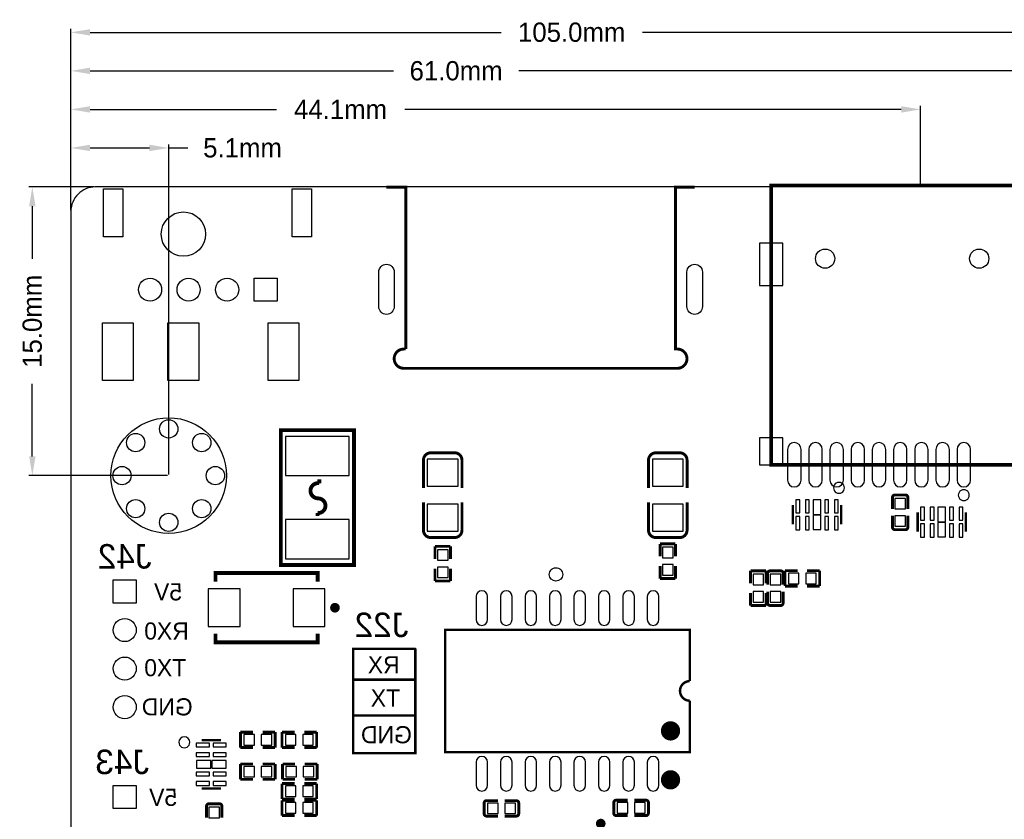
# Model space of a CAD drawing. Extents: x -9 to 263, y -9 to 91.
# Tile 13 of 16: x 147 to 198, y 37 to 79. Entities that reach past the tile are written whole.
import ezdxf
from ezdxf.enums import TextEntityAlignment as Align

# ---------------------------------------------------------------- set-up
doc = ezdxf.new("R2010")
doc.units = 0
doc.header["$MEASUREMENT"] = 0
doc.layers.get('0').update_dxf_attribs({"linetype": 'CONTINUOUS'})
doc.layers.get('Defpoints').update_dxf_attribs({"linetype": 'CONTINUOUS'})
for name, color, linetype in [('BOTTOM', 1, 'CONTINUOUS'), ('OUTLINE', 6, 'CONTINUOUS'), ('SILKSCREEN_BOTTOM', 7, 'CONTINUOUS')]:
    doc.layers.add(name, color=color, linetype=linetype)
doc.dimstyles.get("Standard").update_dxf_attribs({"dimtxt": 0.18, "dimasz": 0.18, "dimexe": 0.18, "dimexo": 0.0625, "dimgap": 0.09, "dimtad": 0, "dimtih": 1, "dimtoh": 1, "dimdec": 4, "dimzin": 0, "dimdsep": 46, "dimtxsty": 'STANDARD', "dimcen": 0.09, "dimadec": 0, "dimazin": 0, "dimtfac": 1, "dimtdec": 4, "dimtofl": 0, "dimtmove": 0, "dimatfit": 3, "dimfxl": 1, "dimtolj": 1, "dimtzin": 0, "dimarcsym": 0})

# ---------------------------------------------------------------- blocks, each defined once
blk = doc.blocks.new('*D11')
at = {"color": 0, "linetype": 'Continuous', "lineweight": -2, "transparency": 16777216}
for p, q in [((150, 68.769), (150, 78.18)), ((151, 78), (172.333, 78)), ((254.029, 78), (179.667, 78)), ((255.029, 68.769), (255.029, 78.18))]:
    blk.add_line(p, q, dxfattribs=at)
at = {"color": 0, "linetype": 'Continuous', "transparency": 16777216}
for points in [[(151, 78.167), (151, 77.833), (150, 78)], [(254.029, 78.167), (254.029, 77.833), (255.029, 78)]]:
    blk.add_solid(points, dxfattribs=at)
at = {"layer": 'Defpoints', "color": 0, "linetype": 'Continuous', "transparency": 16777216}
for p in [(255.029, 78), (150, 68.707), (255.029, 68.707)]:
    blk.add_point(p, dxfattribs=at)
at = {"color": 0, "linetype": 'Continuous', "transparency": 16777216, "insert": (176, 78), "char_height": 1, "attachment_point": 5}
blk.add_mtext('\\A1;105.0mm', dxfattribs=at)
blk = doc.blocks.new('*D13')
at = {"color": 0, "linetype": 'Continuous', "lineweight": -2, "transparency": 16777216}
for p, q in [((150, 68.769), (150, 74.18)), ((194.105, 70.115), (194.105, 74.18)), ((151, 74), (160.667, 74)), ((193.105, 74), (167.333, 74))]:
    blk.add_line(p, q, dxfattribs=at)
at = {"color": 0, "linetype": 'Continuous', "transparency": 16777216}
for points in [[(151, 74.167), (151, 73.833), (150, 74)], [(193.105, 74.167), (193.105, 73.833), (194.105, 74)]]:
    blk.add_solid(points, dxfattribs=at)
at = {"layer": 'Defpoints', "color": 0, "linetype": 'Continuous', "transparency": 16777216}
for p in [(194.105, 74), (194.105, 70.053), (150, 68.707)]:
    blk.add_point(p, dxfattribs=at)
at = {"color": 0, "linetype": 'Continuous', "transparency": 16777216, "insert": (164, 74), "char_height": 1, "attachment_point": 5}
blk.add_mtext('\\A1;44.1mm', dxfattribs=at)
blk = doc.blocks.new('*D14')
at = {"color": 0, "linetype": 'Continuous', "lineweight": -2, "transparency": 16777216}
for p, q in [((150, 68.769), (150, 76.18)), ((210.96, 70.107), (210.96, 76.18)), ((151, 76), (166.75, 76)), ((209.96, 76), (173.25, 76))]:
    blk.add_line(p, q, dxfattribs=at)
at = {"color": 0, "linetype": 'Continuous', "transparency": 16777216}
for points in [[(151, 76.167), (151, 75.833), (150, 76)], [(209.96, 76.167), (209.96, 75.833), (210.96, 76)]]:
    blk.add_solid(points, dxfattribs=at)
at = {"layer": 'Defpoints', "color": 0, "linetype": 'Continuous', "transparency": 16777216}
for p in [(210.96, 76), (210.96, 70.045), (150, 68.707)]:
    blk.add_point(p, dxfattribs=at)
at = {"color": 0, "linetype": 'Continuous', "transparency": 16777216, "insert": (170, 76), "char_height": 1, "attachment_point": 5}
blk.add_mtext('\\A1;61.0mm', dxfattribs=at)
blk = doc.blocks.new('*D36')
at = {"color": 0, "linetype": 'Continuous', "lineweight": -2, "transparency": 16777216}
for p, q in [((151.208, 69.977), (147.82, 69.977)), ((148, 68.977), (148, 66.25)), ((148, 55.991), (148, 59.75)), ((155.018, 54.991), (147.82, 54.991))]:
    blk.add_line(p, q, dxfattribs=at)
at = {"color": 0, "linetype": 'Continuous', "transparency": 16777216}
for points in [[(147.833, 68.977), (148.167, 68.977), (148, 69.977)], [(147.833, 55.991), (148.167, 55.991), (148, 54.991)]]:
    blk.add_solid(points, dxfattribs=at)
at = {"layer": 'Defpoints', "color": 0, "linetype": 'Continuous', "transparency": 16777216}
for p in [(148, 69.977), (151.27, 69.977), (155.08, 54.991)]:
    blk.add_point(p, dxfattribs=at)
at = {"color": 0, "linetype": 'Continuous', "transparency": 16777216, "insert": (148, 63), "char_height": 1, "attachment_point": 5, "rotation": 90}
blk.add_mtext('\\A1;15.0mm', dxfattribs=at)
blk = doc.blocks.new('*D37')
at = {"color": 0, "linetype": 'Continuous', "lineweight": -2, "transparency": 16777216}
for p, q in [((150, 68.769), (150, 72.18)), ((155.08, 55.053), (155.08, 72.18)), ((151, 72), (154.08, 72)), ((155.08, 72), (156.08, 72))]:
    blk.add_line(p, q, dxfattribs=at)
at = {"color": 0, "linetype": 'Continuous', "transparency": 16777216}
for points in [[(151, 72.167), (151, 71.833), (150, 72)], [(154.08, 72.167), (154.08, 71.833), (155.08, 72)]]:
    blk.add_solid(points, dxfattribs=at)
at = {"layer": 'Defpoints', "color": 0, "linetype": 'Continuous', "transparency": 16777216}
for p in [(155.08, 72), (150, 68.707), (155.08, 54.991)]:
    blk.add_point(p, dxfattribs=at)
at = {"color": 0, "linetype": 'Continuous', "transparency": 16777216, "insert": (158.913, 72), "char_height": 1, "attachment_point": 5}
blk.add_mtext('\\A1;5.1mm', dxfattribs=at)

msp = doc.modelspace()

# ---------------------------------------------------------------- linework, layer by layer
at = {"layer": 'BOTTOM'}
for points in [[(151.691996, 69.878308), (152.691994, 69.878308), (152.691994, 67.378313), (151.691996, 67.378313)], [(161.49129, 69.878308), (162.491288, 69.878308), (162.491288, 67.378313), (161.49129, 67.378313)], [(185.755047, 67.05285), (185.755047, 64.852956), (186.954943, 64.852956), (186.954943, 67.05285)], [(159.511995, 64.043001), (159.511995, 65.242999), (160.711993, 65.242999), (160.711993, 64.043001)], [(151.640942, 62.927408), (153.240837, 62.927408), (153.240837, 59.927414), (151.640942, 59.927414)], [(155.042052, 62.927408), (156.641948, 62.927408), (156.641948, 59.927414), (155.042052, 59.927414)], [(160.241458, 62.927408), (161.841353, 62.927408), (161.841353, 59.927414), (160.241458, 59.927414)], [(164.4526, 57.023), (161.1506, 57.023), (161.1506, 54.991), (164.4526, 54.991)], [(185.755047, 56.953099), (185.755047, 55.553102), (186.954943, 55.553102), (186.954943, 56.953099)], [(170.103998, 55.843399), (168.504002, 55.843399), (168.504002, 54.443401), (170.103998, 54.443401)], [(181.787998, 55.843399), (180.188002, 55.843399), (180.188002, 54.443401), (181.787998, 54.443401)], [(187.835002, 53.056384), (187.835002, 53.736392), (187.635002, 53.736392), (187.635002, 53.056384)], [(188.335102, 53.056384), (188.335102, 53.736392), (188.135103, 53.736392), (188.135103, 53.056384)], [(188.935, 52.979193), (188.935, 53.729204), (188.535, 53.729204), (188.535, 52.979193)], [(189.334897, 53.056384), (189.334897, 53.736392), (189.134898, 53.736392), (189.134898, 53.056384)], [(189.834998, 53.056384), (189.834998, 53.736392), (189.634998, 53.736392), (189.634998, 53.056384)], [(192.777994, 53.261082), (193.328006, 53.261082), (193.328006, 53.811094), (192.777994, 53.811094)], [(170.103998, 53.506599), (168.504002, 53.506599), (168.504002, 52.106601), (170.103998, 52.106601)], [(181.787998, 53.506599), (180.188002, 53.506599), (180.188002, 52.106601), (181.787998, 52.106601)], [(194.312002, 52.675384), (194.312002, 53.355392), (194.112002, 53.355392), (194.112002, 52.675384)], [(194.812102, 52.675384), (194.812102, 53.355392), (194.612103, 53.355392), (194.612103, 52.675384)], [(195.412, 52.598193), (195.412, 53.348204), (195.012, 53.348204), (195.012, 52.598193)], [(195.811897, 52.675384), (195.811897, 53.355392), (195.611898, 53.355392), (195.611898, 52.675384)], [(196.311998, 52.675384), (196.311998, 53.355392), (196.111998, 53.355392), (196.111998, 52.675384)], [(164.4526, 52.705), (161.1506, 52.705), (161.1506, 50.673), (164.4526, 50.673)], [(187.835002, 52.181608), (187.835002, 52.861616), (187.635002, 52.861616), (187.635002, 52.181608)], [(188.335102, 52.181608), (188.335102, 52.861616), (188.135103, 52.861616), (188.135103, 52.181608)], [(188.935, 52.188796), (188.935, 52.938807), (188.535, 52.938807), (188.535, 52.188796)], [(189.334897, 52.181608), (189.334897, 52.861616), (189.134898, 52.861616), (189.134898, 52.181608)], [(189.834998, 52.181608), (189.834998, 52.861616), (189.634998, 52.861616), (189.634998, 52.181608)], [(192.777994, 52.360906), (193.328006, 52.360906), (193.328006, 52.910918), (192.777994, 52.910918)], [(194.312002, 51.800608), (194.312002, 52.480616), (194.112002, 52.480616), (194.112002, 51.800608)], [(194.812102, 51.800608), (194.812102, 52.480616), (194.612103, 52.480616), (194.612103, 51.800608)], [(195.412, 51.807796), (195.412, 52.557807), (195.012, 52.557807), (195.012, 51.807796)], [(195.811897, 51.800608), (195.811897, 52.480616), (195.611898, 52.480616), (195.611898, 51.800608)], [(196.311998, 51.800608), (196.311998, 52.480616), (196.111998, 52.480616), (196.111998, 51.800608)], [(169.028994, 50.594082), (169.579006, 50.594082), (169.579006, 51.144094), (169.028994, 51.144094)], [(180.712994, 50.721082), (181.263006, 50.721082), (181.263006, 51.271094), (180.712994, 51.271094)], [(169.028994, 49.693906), (169.579006, 49.693906), (169.579006, 50.243918), (169.028994, 50.243918)], [(180.712994, 49.820906), (181.263006, 49.820906), (181.263006, 50.370918), (180.712994, 50.370918)], [(185.962006, 49.874094), (185.411994, 49.874094), (185.411994, 49.324082), (185.962006, 49.324082)], [(186.300994, 49.324082), (186.851006, 49.324082), (186.851006, 49.874094), (186.300994, 49.874094)], [(187.797918, 49.381994), (187.797918, 49.932006), (187.247906, 49.932006), (187.247906, 49.381994)], [(188.698094, 49.381994), (188.698094, 49.932006), (188.148082, 49.932006), (188.148082, 49.381994)], [(153.393999, 48.373995), (152.194001, 48.373995), (152.194001, 49.573993), (153.393999, 49.573993)], [(157.135, 47.157996), (158.785009, 47.157996), (158.785009, 49.108004), (157.135, 49.108004)], [(161.534991, 47.157996), (163.185, 47.157996), (163.185, 49.108004), (161.534991, 49.108004)], [(185.962006, 48.973918), (185.411994, 48.973918), (185.411994, 48.423906), (185.962006, 48.423906)], [(186.300994, 48.423906), (186.851006, 48.423906), (186.851006, 48.973918), (186.300994, 48.973918)], [(159.527718, 40.999994), (159.527718, 41.550006), (158.977706, 41.550006), (158.977706, 40.999994)], [(160.427894, 40.999994), (160.427894, 41.550006), (159.877882, 41.550006), (159.877882, 40.999994)], [(161.136706, 41.550006), (161.136706, 40.999994), (161.686718, 40.999994), (161.686718, 41.550006)], [(162.036882, 41.550006), (162.036882, 40.999994), (162.586894, 40.999994), (162.586894, 41.550006)], [(157.192416, 41.104998), (156.512408, 41.104998), (156.512408, 40.904998), (157.192416, 40.904998)], [(158.067192, 41.104998), (157.387184, 41.104998), (157.387184, 40.904998), (158.067192, 40.904998)], [(157.192416, 40.604897), (156.512408, 40.604897), (156.512408, 40.404898), (157.192416, 40.404898)], [(158.067192, 40.604897), (157.387184, 40.604897), (157.387184, 40.404898), (158.067192, 40.404898)], [(157.269607, 40.205), (156.519596, 40.205), (156.519596, 39.805), (157.269607, 39.805)], [(158.060004, 40.205), (157.309993, 40.205), (157.309993, 39.805), (158.060004, 39.805)], [(159.527718, 39.348994), (159.527718, 39.899006), (158.977706, 39.899006), (158.977706, 39.348994)], [(160.427894, 39.348994), (160.427894, 39.899006), (159.877882, 39.899006), (159.877882, 39.348994)], [(161.162106, 39.899006), (161.162106, 39.348994), (161.712118, 39.348994), (161.712118, 39.899006)], [(162.062282, 39.899006), (162.062282, 39.348994), (162.612294, 39.348994), (162.612294, 39.899006)], [(157.192416, 39.605102), (156.512408, 39.605102), (156.512408, 39.405103), (157.192416, 39.405103)], [(158.067192, 39.605102), (157.387184, 39.605102), (157.387184, 39.405103), (158.067192, 39.405103)], [(153.393999, 37.705995), (152.194001, 37.705995), (152.194001, 38.905993), (153.393999, 38.905993)], [(157.192416, 39.105002), (156.512408, 39.105002), (156.512408, 38.905002), (157.192416, 38.905002)], [(158.067192, 39.105002), (157.387184, 39.105002), (157.387184, 38.905002), (158.067192, 38.905002)], [(161.686718, 38.332994), (161.686718, 38.883006), (161.136706, 38.883006), (161.136706, 38.332994)], [(162.586894, 38.332994), (162.586894, 38.883006), (162.036882, 38.883006), (162.036882, 38.332994)], [(161.686718, 37.469394), (161.686718, 38.019406), (161.136706, 38.019406), (161.136706, 37.469394)], [(162.586894, 37.469394), (162.586894, 38.019406), (162.036882, 38.019406), (162.036882, 37.469394)], [(171.626906, 37.994006), (171.626906, 37.443994), (172.176918, 37.443994), (172.176918, 37.994006)], [(172.527082, 37.994006), (172.527082, 37.443994), (173.077094, 37.443994), (173.077094, 37.994006)], [(178.907918, 37.469394), (178.907918, 38.019406), (178.357906, 38.019406), (178.357906, 37.469394)], [(179.808094, 37.469394), (179.808094, 38.019406), (179.258082, 38.019406), (179.258082, 37.469394)], [(157.717206, 37.783694), (157.167194, 37.783694), (157.167194, 37.233682), (157.717206, 37.233682)]]:
    msp.add_lwpolyline(points, close=True, dxfattribs=at)
for points in [[(165.983991, 63.76101), (165.983991, 65.561007, -1), (166.78399, 65.561007), (166.78399, 63.76101, -1)], [(181.98401, 63.76101), (181.98401, 65.561007, -1), (182.784009, 65.561007), (182.784009, 63.76101, -1)], [(187.90489, 54.753104), (187.90489, 56.3531, 1), (187.204891, 56.3531), (187.204891, 54.753104, 1)], [(189.004989, 54.753104), (189.004989, 56.3531, 1), (188.304991, 56.3531), (188.304991, 54.753104, 1)], [(190.105089, 54.753104), (190.105089, 56.3531, 1), (189.40509, 56.3531), (189.40509, 54.753104, 1)], [(191.204909, 54.753104), (191.204909, 56.3531, 1), (190.50491, 56.3531), (190.50491, 54.753104, 1)], [(192.305008, 54.753104), (192.305008, 56.3531, 1), (191.60501, 56.3531), (191.60501, 54.753104, 1)], [(193.405006, 54.753104), (193.405006, 56.3531, 1), (192.705007, 56.3531), (192.705007, 54.753104, 1)], [(194.505105, 54.753104), (194.505105, 56.3531, 1), (193.805107, 56.3531), (193.805107, 54.753104, 1)], [(195.6049, 54.753104), (195.6049, 56.3531, 1), (194.904901, 56.3531), (194.904901, 54.753104, 1)], [(196.704999, 54.753104), (196.704999, 56.3531, 1), (196.005001, 56.3531), (196.005001, 54.753104, 1)], [(171.036026, 48.715041), (171.036026, 47.514891, 1), (171.635974, 47.514891), (171.635974, 48.715041, 1)], [(172.306026, 48.715041), (172.306026, 47.514891, 1), (172.905974, 47.514891), (172.905974, 48.715041, 1)], [(173.576026, 48.715041), (173.576026, 47.514891, 1), (174.175974, 47.514891), (174.175974, 48.715041, 1)], [(174.846026, 48.715041), (174.846026, 47.514891, 1), (175.445974, 47.514891), (175.445974, 48.715041, 1)], [(176.116026, 48.715041), (176.116026, 47.514891, 1), (176.715974, 47.514891), (176.715974, 48.715041, 1)], [(177.386026, 48.715041), (177.386026, 47.514891, 1), (177.985974, 47.514891), (177.985974, 48.715041, 1)], [(178.656026, 48.715041), (178.656026, 47.514891, 1), (179.255974, 47.514891), (179.255974, 48.715041, 1)], [(179.926026, 48.715041), (179.926026, 47.514891, 1), (180.525974, 47.514891), (180.525974, 48.715041, 1)], [(171.036026, 40.115109), (171.036026, 38.914959, 1), (171.635974, 38.914959), (171.635974, 40.115109, 1)], [(172.306026, 40.115109), (172.306026, 38.914959, 1), (172.905974, 38.914959), (172.905974, 40.115109, 1)], [(173.576026, 40.115109), (173.576026, 38.914959, 1), (174.175974, 38.914959), (174.175974, 40.115109, 1)], [(174.846026, 40.115109), (174.846026, 38.914959, 1), (175.445974, 38.914959), (175.445974, 40.115109, 1)], [(176.116026, 40.115109), (176.116026, 38.914959, 1), (176.715974, 38.914959), (176.715974, 40.115109, 1)], [(177.386026, 40.115109), (177.386026, 38.914959, 1), (177.985974, 38.914959), (177.985974, 40.115109, 1)], [(178.656026, 40.115109), (178.656026, 38.914959, 1), (179.255974, 38.914959), (179.255974, 40.115109, 1)], [(179.926026, 40.115109), (179.926026, 38.914959, 1), (180.525974, 38.914959), (180.525974, 40.115109, 1)]]:
    msp.add_lwpolyline(points, format="xyb", close=True, dxfattribs=at)
for centre, radius in [((155.842, 67.528389), 1.149998), ((189.155091, 66.253106), 0.499999), ((197.1551, 66.253106), 0.499999), ((154.112006, 64.643), 0.599999), ((156.112002, 64.643), 0.599999), ((158.111998, 64.643), 0.599999), ((155.08, 54.991), 2.999994), ((155.08, 57.415989), 0.475005), ((153.364992, 56.706008), 0.475005), ((156.795008, 56.706008), 0.475005), ((152.655011, 54.991), 0.475005), ((157.504989, 54.991), 0.475005), ((157.504989, 54.991), 0.475005), ((153.364992, 53.275992), 0.475005), ((156.795008, 53.275992), 0.475005), ((155.08, 52.566011), 0.475005), ((152.794, 46.973998), 0.599999), ((152.794, 44.974002), 0.599999), ((152.794, 42.974006), 0.599999)]:
    msp.add_circle(centre, radius, dxfattribs=at)
at = {"layer": 'OUTLINE', "const_width": 0.150012}
for points in [[(167.383989, 61.560989), (167.383989, 69.960998), (166.383991, 69.960998)], [(181.383986, 60.560991), (167.383989, 60.560991)]]:
    msp.add_lwpolyline(points, dxfattribs=at)
for points in [[(181.383986, 60.560991), (181.483986, 60.560991, 0.414215), (181.983985, 61.06099, 0.414218), (181.483986, 61.560989), (181.383986, 61.560989), (181.383986, 69.960998), (182.383984, 69.960998)], [(167.383989, 60.560991), (167.283989, 60.560991, -0.41421), (166.78399, 61.06099, -0.414213), (167.283989, 61.560989), (167.383989, 61.560989)]]:
    msp.add_lwpolyline(points, format="xyb", dxfattribs=at)
at = {"layer": 'OUTLINE'}
for points in [[(151.27, 0), (253.759, 0, 0.414214), (255.029, 1.27), (255.029, 68.707, 0.414214), (253.759, 69.977), (151.27, 69.977, 0.414214), (150, 68.707), (150, 1.27, 0.414214), (151.27, 0)], [(175.183008, 49.512017, -0.414213), (174.832996, 49.862003, -0.41423), (175.183008, 50.212015, -0.414214), (175.532994, 49.862003, -0.414196), (175.183008, 49.512017)]]:
    msp.add_lwpolyline(points, format="xyb", dxfattribs=at)
at = {"layer": 'SILKSCREEN_BOTTOM'}
for points, const_width in [([(186.354995, 55.553102), (186.354995, 70.052895), (201.855091, 70.052895), (201.855091, 55.553102), (186.354995, 55.553102)], 0.199898), ([(164.70152, 57.34812), (160.90168, 57.34812), (160.90168, 50.34788), (164.70152, 50.34788), (164.70152, 57.34812)], 0.20066), ([(169.922998, 56.174894), (168.685002, 56.174894)], 0.1524), ([(181.606998, 56.174894), (180.369002, 56.174894)], 0.1524), ([(168.304002, 55.793894), (168.304002, 54.354197)], 0.1524), ([(170.303998, 55.793894), (170.303998, 54.354197)], 0.1524), ([(179.988002, 55.793894), (179.988002, 54.354197)], 0.1524), ([(181.987998, 55.793894), (181.987998, 54.354197)], 0.1524), ([(168.304002, 52.156106), (168.304002, 53.600096)], 0.1524), ([(170.303998, 52.156106), (170.303998, 53.600096)], 0.1524), ([(179.988002, 52.156106), (179.988002, 53.600096)], 0.1524), ([(181.987998, 52.156106), (181.987998, 53.600096)], 0.1524), ([(192.652696, 53.858897), (192.652696, 53.261311)], 0.150012), ([(193.325999, 53.985897), (192.779696, 53.985897)], 0.150012), ([(193.452999, 53.858897), (193.452999, 53.261311)], 0.150012), ([(187.485091, 53.459101), (187.485091, 52.459103)], 0.127), ([(189.984909, 53.459101), (189.984909, 52.459103)], 0.127), ([(192.652696, 52.313103), (192.652696, 52.910791)], 0.150012), ([(193.452999, 52.313103), (193.452999, 52.910791)], 0.150012), ([(193.962117, 53.078101), (193.962117, 52.078103)], 0.127), ([(196.461909, 53.078101), (196.461909, 52.078103)], 0.127), ([(192.779696, 52.186103), (193.325999, 52.186103)], 0.150012), ([(168.685002, 51.775106), (169.922998, 51.775106)], 0.1524), ([(180.369002, 51.775106), (181.606998, 51.775106)], 0.1524), ([(169.703999, 51.318897), (168.904001, 51.318897)], 0.150089), ([(168.904001, 51.318897), (168.904001, 50.668911)], 0.150089), ([(169.703999, 50.668911), (169.703999, 51.318897)], 0.150089), ([(181.387999, 51.445897), (180.588001, 51.445897)], 0.150089), ([(180.588001, 51.445897), (180.588001, 50.795911)], 0.150089), ([(181.387999, 50.795911), (181.387999, 51.445897)], 0.150089), ([(168.904001, 49.519103), (168.904001, 50.169089)], 0.150089), ([(169.703999, 50.169089), (169.703999, 49.519103)], 0.150089), ([(180.588001, 49.646103), (180.588001, 50.296089)], 0.150089), ([(181.387999, 50.296089), (181.387999, 49.646103)], 0.150089), ([(185.287001, 49.398911), (185.287001, 50.048897)], 0.150089), ([(185.287001, 50.048897), (186.086999, 50.048897)], 0.150089), ([(186.086999, 50.048897), (186.086999, 49.398911)], 0.150089), ([(186.848999, 50.048897), (186.302696, 50.048897)], 0.150012), ([(187.723089, 50.056999), (187.073103, 50.056999)], 0.150089), ([(187.073103, 50.056999), (187.073103, 49.257001)], 0.150089), ([(188.222911, 50.056999), (188.872897, 50.056999)], 0.150089), ([(188.872897, 50.056999), (188.872897, 49.257001)], 0.150089), ([(162.810007, 49.48301), (162.810007, 49.932996), (157.509993, 49.932996), (157.509993, 49.48301)], 0.2), ([(169.703999, 49.519103), (168.904001, 49.519103)], 0.150089), ([(181.387999, 49.646103), (180.588001, 49.646103)], 0.150089), ([(186.175696, 49.921897), (186.175696, 49.324311)], 0.150012), ([(186.975999, 49.921897), (186.975999, 49.324311)], 0.150012), ([(187.073103, 49.257001), (187.723089, 49.257001)], 0.150089), ([(188.872897, 49.257001), (188.222911, 49.257001)], 0.150089), ([(185.287001, 48.899089), (185.287001, 48.249103)], 0.150089), ([(186.086999, 48.249103), (186.086999, 48.899089)], 0.150089), ([(186.175696, 48.376103), (186.175696, 48.973791)], 0.150012), ([(186.975999, 48.376103), (186.975999, 48.973791)], 0.150012), ([(185.287001, 48.249103), (186.086999, 48.249103)], 0.150089), ([(186.302696, 48.249103), (186.848999, 48.249103)], 0.150012), ([(162.810007, 46.78299), (162.810007, 46.333004), (157.509993, 46.333004), (157.509993, 46.78299)], 0.2), ([(167.8816, 45.974), (167.8816, 40.5892), (164.6558, 40.5892), (164.6558, 45.9994), (167.8562, 45.9994), (167.8816, 45.974)], 0.127), ([(167.8816, 44.3992), (164.6558, 44.3992)], 0.127), ([(167.8308, 42.545), (164.6558, 42.545)], 0.127), ([(159.452889, 41.674999), (158.802903, 41.674999)], 0.150089), ([(158.802903, 41.674999), (158.802903, 40.875001)], 0.150089), ([(159.952711, 41.674999), (160.602697, 41.674999)], 0.150089), ([(160.602697, 41.674999), (160.602697, 40.875001)], 0.150089), ([(160.961903, 40.875001), (160.961903, 41.674999)], 0.150089), ([(160.961903, 41.674999), (161.611889, 41.674999)], 0.150089), ([(162.761697, 41.674999), (162.111711, 41.674999)], 0.150089), ([(162.761697, 40.875001), (162.761697, 41.674999)], 0.150089), ([(156.789699, 41.254909), (157.789697, 41.254909)], 0.127), ([(158.802903, 40.875001), (159.452889, 40.875001)], 0.150089), ([(160.602697, 40.875001), (159.952711, 40.875001)], 0.150089), ([(161.611889, 40.875001), (160.961903, 40.875001)], 0.150089), ([(162.111711, 40.875001), (162.761697, 40.875001)], 0.150089), ([(159.452889, 40.023999), (158.802903, 40.023999)], 0.150089), ([(158.802903, 40.023999), (158.802903, 39.224001)], 0.150089), ([(159.952711, 40.023999), (160.602697, 40.023999)], 0.150089), ([(160.602697, 40.023999), (160.602697, 39.224001)], 0.150089), ([(160.987303, 39.224001), (160.987303, 40.023999)], 0.150089), ([(160.987303, 40.023999), (161.637289, 40.023999)], 0.150089), ([(162.787097, 40.023999), (162.137111, 40.023999)], 0.150089), ([(162.787097, 39.224001), (162.787097, 40.023999)], 0.150089), ([(158.802903, 39.224001), (159.452889, 39.224001)], 0.150089), ([(160.602697, 39.224001), (159.952711, 39.224001)], 0.150089), ([(161.611889, 39.007999), (160.961903, 39.007999)], 0.150089), ([(160.961903, 39.007999), (160.961903, 38.208001)], 0.150089), ([(161.637289, 39.224001), (160.987303, 39.224001)], 0.150089), ([(162.111711, 39.007999), (162.761697, 39.007999)], 0.150089), ([(162.137111, 39.224001), (162.787097, 39.224001)], 0.150089), ([(162.761697, 39.007999), (162.761697, 38.208001)], 0.150089), ([(156.789699, 38.755091), (157.789697, 38.755091)], 0.127), ([(157.042201, 37.831497), (157.042201, 37.233809)], 0.150012), ([(157.715504, 37.958497), (157.169201, 37.958497)], 0.150012), ([(157.842504, 37.831497), (157.842504, 37.233809)], 0.150012), ([(160.961903, 38.208001), (161.611889, 38.208001)], 0.150089), ([(161.611889, 38.144399), (160.961903, 38.144399)], 0.150089), ([(160.961903, 38.144399), (160.961903, 37.344401)], 0.150089), ([(162.761697, 38.208001), (162.111711, 38.208001)], 0.150089), ([(162.111711, 38.144399), (162.761697, 38.144399)], 0.150089), ([(162.761697, 38.144399), (162.761697, 37.344401)], 0.150089), ([(171.452103, 37.992304), (171.452103, 37.446001)], 0.150012), ([(171.579103, 38.119304), (172.176791, 38.119304)], 0.150012), ([(173.124897, 38.119304), (172.527311, 38.119304)], 0.150012), ([(173.251897, 37.446001), (173.251897, 37.992304)], 0.150012), ([(178.183103, 38.017399), (178.183103, 37.471096)], 0.150012), ([(178.310103, 38.144399), (178.907689, 38.144399)], 0.150012), ([(179.855897, 38.144399), (179.258209, 38.144399)], 0.150012), ([(179.982897, 37.471096), (179.982897, 38.017399)], 0.150012), ([(160.961903, 37.344401), (161.611889, 37.344401)], 0.150089), ([(162.761697, 37.344401), (162.111711, 37.344401)], 0.150089), ([(171.579103, 37.319001), (172.176791, 37.319001)], 0.150012), ([(173.124897, 37.319001), (172.527311, 37.319001)], 0.150012), ([(178.310103, 37.344096), (178.907689, 37.344096)], 0.150012), ([(179.855897, 37.344096), (179.258209, 37.344096)], 0.150012)]:
    msp.add_lwpolyline(points, dxfattribs=dict(at, const_width=const_width))
for points, const_width in [([(168.685002, 56.174894, 0.414214), (168.304002, 55.793894)], 0.1524), ([(170.303998, 55.793894, 0.414214), (169.922998, 56.174894)], 0.1524), ([(180.369002, 56.174894, 0.414214), (179.988002, 55.793894)], 0.1524), ([(181.987998, 55.793894, 0.414214), (181.606998, 56.174894)], 0.1524), ([(162.8397, 53.8099, -1.090369), (162.90066, 54.5973), (162.90066, 54.79796)], 0.20066), ([(162.81684, 53.80736, -1.073868), (162.8016, 53.0479), (162.8016, 52.89804)], 0.20066), ([(192.779696, 53.985897, 0.414253), (192.652696, 53.858897)], 0.150012), ([(193.452999, 53.858897, 0.414331), (193.325999, 53.985897)], 0.150012), ([(168.304002, 52.156106, 0.414214), (168.685002, 51.775106)], 0.1524), ([(169.922998, 51.775106, 0.414214), (170.303998, 52.156106)], 0.1524), ([(179.988002, 52.156106, 0.414214), (180.369002, 51.775106)], 0.1524), ([(181.606998, 51.775106, 0.414214), (181.987998, 52.156106)], 0.1524), ([(192.652696, 52.313103, 0.414253), (192.779696, 52.186103)], 0.150012), ([(193.325999, 52.186103, 0.414331), (193.452999, 52.313103)], 0.150012), ([(186.302696, 50.048897, 0.414253), (186.175696, 49.921897)], 0.150012), ([(186.975999, 49.921897, 0.414331), (186.848999, 50.048897)], 0.150012), ([(163.834999, 48.133, 1), (163.585012, 48.133, 1), (163.834999, 48.133)], 0.250012), ([(186.175696, 48.376103, 0.414253), (186.302696, 48.249103)], 0.150012), ([(186.848999, 48.249103, 0.414331), (186.975999, 48.376103)], 0.150012), ([(182.131, 44.323, 1), (182.131, 43.307), (182.131, 40.64), (169.431, 40.64), (169.431, 46.99), (182.131, 46.99), (182.131, 44.323)], 0.127), ([(181.381014, 41.739998, 1.000009), (180.88099, 41.739998, 0.999991), (181.381014, 41.739998)], 0.499872), ([(181.381014, 39.199998, 1.000009), (180.88099, 39.199998, 0.999991), (181.381014, 39.199998)], 0.499872), ([(157.169201, 37.958497, 0.414331), (157.042201, 37.831497)], 0.150012), ([(157.842504, 37.831497, 0.414253), (157.715504, 37.958497)], 0.150012), ([(171.579103, 38.119304, 0.414253), (171.452103, 37.992304)], 0.150012), ([(173.251897, 37.992304, 0.414253), (173.124897, 38.119304)], 0.150012), ([(178.310103, 38.144399, 0.414331), (178.183103, 38.017399)], 0.150012), ([(179.982897, 38.017399, 0.414331), (179.855897, 38.144399)], 0.150012), ([(171.452103, 37.446001, 0.414331), (171.579103, 37.319001)], 0.150012), ([(173.124897, 37.319001, 0.414331), (173.251897, 37.446001)], 0.150012), ([(178.183103, 37.471096, 0.414253), (178.310103, 37.344096)], 0.150012), ([(179.855897, 37.344096, 0.414253), (179.982897, 37.471096)], 0.150012), ([(177.63299, 36.929009, 1.000028), (177.383003, 36.928984, 0.999972), (177.63299, 36.929009)], 0.250012)]:
    msp.add_lwpolyline(points, format="xyb", dxfattribs=dict(at, const_width=const_width))
for points in [[(190.161997, 54.356, 1), (189.594003, 54.355986, 1)], [(196.638997, 53.975, 1), (196.071011, 53.974986, 1)], [(156.176797, 41.148, 1), (155.608817, 41.147993, 1)]]:
    msp.add_lwpolyline(points, format="xyb", close=True, dxfattribs=at)

# ---------------------------------------------------------------- texts
at = {"layer": 'SILKSCREEN_BOTTOM', "text_generation_flag": 2, "width": 1.02}
for s, p in [('J42', (151.397, 50.165)), ('J22', (164.732, 46.609)), ('J43', (151.27, 39.497))]:
    msp.add_text(s, height=1.27, dxfattribs=at).set_placement(p, align=Align.RIGHT)
at = {"layer": 'SILKSCREEN_BOTTOM', "text_generation_flag": 2}
for s, p in [('5V', (154.318, 48.514)), ('RX0', (153.81, 46.482)), ('RX', (165.4178, 44.7294)), ('TX0', (153.81, 44.577)), ('GND', (153.683, 42.545)), ('TX', (165.5702, 43.0022)), ('GND', (165.0622, 41.0972)), ('5V', (154.064, 37.846))]:
    msp.add_text(s, height=0.889, dxfattribs=at).set_placement(p, align=Align.RIGHT)

# ---------------------------------------------------------------- dimensions: what is measured, and where the dimension line sits
at = {"linetype": 'Continuous'}
for base, p2, picture, middle in [((255.029, 78), (255.029, 68.707), '*D11', (176, 78)), ((210.96, 76), (210.96, 70.044894), '*D14', (170, 76)), ((194.105043, 74), (194.105043, 70.052895), '*D13', (164, 74)), ((155.08, 72), (155.08, 54.991), '*D37', (158.913333, 72))]:
    dim = msp.add_linear_dim(base=base, p1=(150, 68.707), p2=p2, dimstyle='Standard', override={"dimtxt": 1, "dimasz": 1, "dimgap": 1, "dimdec": 1, "dimpost": 'mm'}, dxfattribs=at)
    dim.commit()
    dim.dimension.update_dxf_attribs({"geometry": picture, "text_midpoint": middle, "dimtype": 160})
dim = msp.add_linear_dim(base=(148, 69.977), p1=(155.08, 54.991), p2=(151.27, 69.977), angle=90, dimstyle='Standard', override={"dimtxt": 1, "dimasz": 1, "dimgap": 1, "dimdec": 1, "dimpost": 'mm'}, dxfattribs=at)
dim.commit()
dim.dimension.update_dxf_attribs({"geometry": '*D36', "text_midpoint": (148, 63), "dimtype": 160, "text_rotation": 90})

doc.saveas('drawing.dxf')
